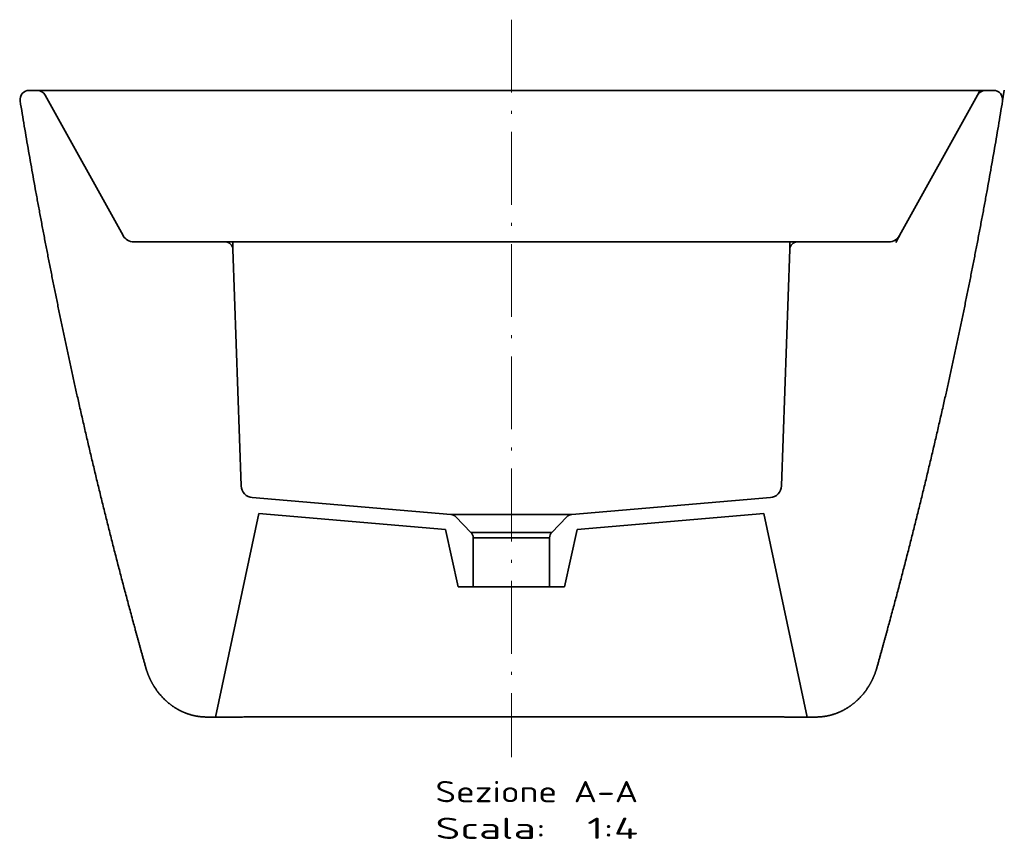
# Model space of a CAD drawing. Extents: x 13 to 589, y 24 to 403.
# Tile 6 of 6: x 397 to 560, y 230 to 365. Entities that reach past the tile are written whole.
import ezdxf
from ezdxf.enums import TextEntityAlignment as Align

# ---------------------------------------------------------------- set-up
doc = ezdxf.new("R2010")
doc.units = 0
doc.linetypes.add('DASHDOT', pattern=[18.5, 12, -3, 0.5, -3])
doc.layers.get('0').update_dxf_attribs({"lineweight": 13})
doc.styles.get("Standard").update_dxf_attribs({"font": 'isocp.shx'})

# ---------------------------------------------------------------- blocks, each defined once
blk = doc.blocks.new('BLOCK6')
at = {"color": 7, "lineweight": 13}
for s, p, p2 in [('Sezione A-A', (-50, -469.43), (83.59, -469.43)), ('Scala:', (-50, -493.61), (22.86, -493.61)), ('  1:4', (22.86, -493.61), (83.59, -493.61))]:
    blk.add_text(s, height=14, dxfattribs=at).set_placement(p, p2, align=Align.FIT)
blk = doc.blocks.new('BLOCK7')
at = {"color": 7, "lineweight": 35, "ltscale": 0.134127}
for p, q in [((-312.48, -0.17), (-317.85, -0.1)), ((312.48, -0.17), (317.85, -0.1))]:
    blk.add_line(p, q, dxfattribs=at)
at = {"color": 7, "lineweight": 35}
for p, q in [((-307.31, -3.26), (-255.98, -95.88)), ((307.31, -3.26), (255.98, -95.88)), ((-248.98, -100), (-188.52, -100)), ((248.98, -100), (188.52, -100)), ((-178.07, -260.92), (-183.52, -104.83)), ((178.07, -260.92), (183.52, -104.83)), ((-39.8, -279.78), (-170.76, -268.61)), ((39.8, -279.78), (170.76, -268.61)), ((-25.17, -327.36), (-25.17, -295)), ((25.18, -327.36), (25.18, -295)), ((25.18, -327.36), (-25.17, -327.36))]:
    blk.add_line(p, q, dxfattribs=at)
at = {"color": 7, "lineweight": 35, "ltscale": 0.358586}
for p, q in [((-26.61, -291.5), (-36.65, -281.26)), ((26.61, -291.5), (36.65, -281.26))]:
    blk.add_line(p, q, dxfattribs=at)
at = {"color": 7, "lineweight": 35, "ltscale": 0.147379}
for p, q in [((-200.87, -413.24), (-194.97, -413.24)), ((200.87, -413.24), (194.97, -413.24))]:
    blk.add_line(p, q, dxfattribs=at)
at = {"color": 7, "lineweight": 35}
for centre, radius, start, end in [((-317.93, -6.1), 6, 89.21025, 189.306), ((-312.56, -6.17), 6, 29.00006, 89.22409), ((312.56, -6.17), 6, 90.77592, 150.99994), ((317.93, -6.1), 6, 350.694, 90.78977), ((-248.98, -92), 8, 209.00008, 269.99993), ((248.98, -92), 8, 270.00007, 330.99992), ((-188.52, -105), 5, 2.00004, 89.99996), ((188.52, -105), 5, 90.00004, 177.99996), ((-170.08, -260.64), 8, 182.00003, 265.12553), ((170.08, -260.64), 8, 274.87448, 357.99997), ((-40.22, -284.76), 5, 44.47009, 85.12545), ((40.22, -284.76), 5, 94.87459, 135.52995), ((-30.17, -295), 5, 0, 44.46996), ((30.18, -295), 5, 135.53004, 180)]:
    blk.add_arc(centre, radius, start, end, dxfattribs=at)
for points, knots in [([(-323.85, -7.07), (-313.02, -73.13), (-300.6, -138.89), (-286.57, -204.31), (-268.63, -279.03), (-248.61, -353.24), (-246.25, -361.85), (-243.72, -370.96), (-241.09, -380.38)], [0.142361, 0.142361, 0.142361, 0.142361, 0.142361, 0.142361, 473.249053, 473.249053, 473.249053, 543.466012, 543.466012, 543.466012, 543.466012, 543.466012, 543.466012]), ([(323.85, -7.07), (313.02, -73.13), (300.6, -138.89), (286.57, -204.31), (268.63, -279.03), (248.61, -353.24), (246.25, -361.85), (243.72, -370.96), (241.09, -380.38)], [0.142353, 0.142353, 0.142353, 0.142353, 0.142353, 0.142353, 473.249053, 473.249053, 473.249053, 543.465999, 543.465999, 543.465999, 543.465999, 543.465999, 543.465999]), ([(-200.87, -413.24), (-203.14, -413.24), (-205.42, -413.07), (-207.66, -412.73), (-212.18, -411.7), (-216.48, -410.02), (-218.6, -409.01), (-222.8, -406.61), (-226.61, -403.63), (-228.45, -401.96), (-232.47, -397.78), (-235.77, -393), (-237.42, -390.11), (-239.13, -386.41), (-240.44, -382.55), (-240.67, -381.83), (-240.89, -381.11), (-241.09, -380.38)], [0, 0, 0, 0, 0, 0, 16.300042, 16.300042, 16.300042, 33.334747, 33.334747, 33.334747, 51.45189, 51.45189, 51.45189, 75.635289, 75.635289, 75.635289, 81.105957, 81.105957, 81.105957, 81.105957, 81.105957, 81.105957]), ([(200.87, -413.24), (203.14, -413.24), (205.42, -413.07), (207.66, -412.73), (212.18, -411.7), (216.48, -410.02), (218.6, -409.01), (222.8, -406.61), (226.61, -403.63), (228.45, -401.96), (232.47, -397.78), (235.77, -393), (237.42, -390.11), (239.13, -386.41), (240.44, -382.55), (240.67, -381.83), (240.89, -381.11), (241.09, -380.38)], [0, 0, 0, 0, 0, 0, 16.300042, 16.300042, 16.300042, 33.334747, 33.334747, 33.334747, 51.45189, 51.45189, 51.45189, 75.635289, 75.635289, 75.635289, 81.105957, 81.105957, 81.105957, 81.105957, 81.105957, 81.105957]), ([(194.97, -413.24), (181.26, -413.23), (167.55, -413.21), (153.84, -413.2), (123.17, -413.18), (92.5, -413.16), (76.06, -413.15), (33.81, -413.13), (-8.43, -413.13), (-33.71, -413.13), (-75.77, -413.15), (-117.83, -413.17), (-135.02, -413.19), (-157.07, -413.2), (-179.13, -413.23), (-184.41, -413.23), (-189.69, -413.24), (-194.97, -413.24)], [22.244718, 22.244718, 22.244718, 22.244718, 22.244718, 22.244718, 119.191818, 119.191818, 119.191818, 239.119124, 239.119124, 239.119124, 417.906789, 417.906789, 417.906789, 536.522717, 536.522717, 536.522717, 573.867933, 573.867933, 573.867933, 573.867933, 573.867933, 573.867933])]:
    blk.add_open_spline(points, degree=5, knots=knots, dxfattribs=at)

msp = doc.modelspace()

# ---------------------------------------------------------------- linework, layer by layer
at = {"color": 7, "linetype": 'DASHDOT', "lineweight": 13}
msp.add_line((478.5099, 365.1025), (478.5099, 243.5375), dxfattribs=at)
at = {"color": 7, "lineweight": 35}
for p, q in [((400.3897, 353.4342), (556.6301, 353.4342)), ((431.3797, 328.4774), (525.6402, 328.4774)), ((429.767, 250.1663), (436.8819, 283.7152)), ((467.6742, 281.0892), (436.8819, 283.7152)), ((489.3457, 281.0892), (520.1379, 283.7152)), ((527.2529, 250.1663), (520.1379, 283.7152))]:
    msp.add_line(p, q, dxfattribs=at)
at = {"color": 7, "lineweight": 35, "ltscale": 0.021909}
msp.add_line((555.3385, 352.6615), (555.7521, 353.4342), dxfattribs=at)
at = {"color": 7, "lineweight": 35, "ltscale": 0.044773}
msp.add_line((559.4722, 351.7101), (559.7618, 353.4774), dxfattribs=at)
at = {"color": 7, "lineweight": 35, "ltscale": 0.031801}
msp.add_line((542.5042, 329.5078), (541.888, 328.395), dxfattribs=at)
at = {"color": 7, "lineweight": 35, "ltscale": 0.030178}
msp.add_line((432.6289, 327.271), (432.5868, 328.4774), dxfattribs=at)
at = {"color": 7, "lineweight": 35, "ltscale": 0.030175}
msp.add_line((524.3909, 327.271), (524.4299, 328.4774), dxfattribs=at)
at = {"color": 7, "lineweight": 35, "ltscale": 0.497478}
msp.add_line((468.5604, 283.5319), (488.4595, 283.5319), dxfattribs=at)
at = {"color": 7, "lineweight": 35, "ltscale": 0.24192}
for p, q in [((469.7539, 271.6385), (467.6742, 281.0892)), ((487.2659, 271.6385), (489.3457, 281.0892))]:
    msp.add_line(p, q, dxfattribs=at)
at = {"color": 7, "lineweight": 35, "ltscale": 0.332586}
msp.add_line((471.8582, 280.6032), (485.1616, 280.6032), dxfattribs=at)
at = {"color": 7, "lineweight": 35, "ltscale": 0.314687}
msp.add_line((472.2162, 279.7275), (484.8037, 279.7275), dxfattribs=at)
at = {"color": 7, "lineweight": 35, "ltscale": 0.061556}
for p, q in [((472.2162, 271.6385), (469.7539, 271.6385)), ((484.8037, 271.6385), (487.2659, 271.6385))]:
    msp.add_line(p, q, dxfattribs=at)

# ---------------------------------------------------------------- block references
at = {"lineweight": 0, "xscale": 0.25, "yscale": 0.25, "zscale": 0.25}
for name in ['BLOCK7', 'BLOCK6']:
    msp.add_blockref(name, (478.5099, 353.4774), dxfattribs=at)

doc.saveas('drawing.dxf')
